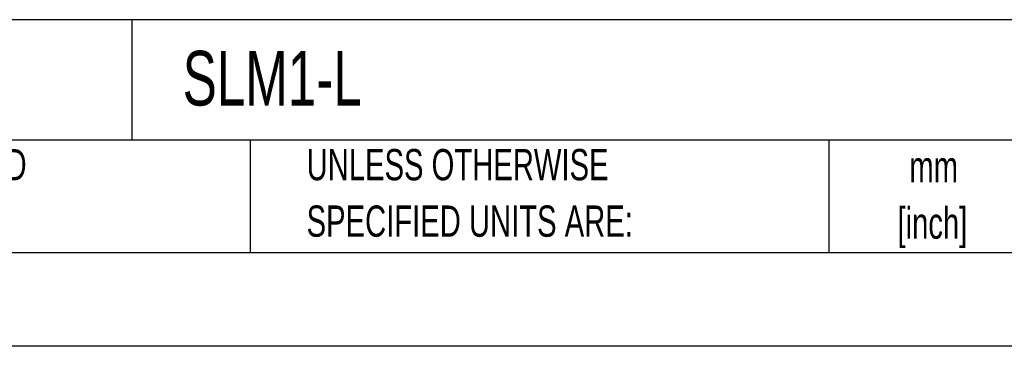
# Model space of a CAD drawing. Header units: millimetres. Extents: x 0 to 559, y 0 to 432.
# Tile 12 of 28: x 296 to 430, y 0 to 44. Entities that reach past the tile are written whole.
import ezdxf

# ---------------------------------------------------------------- set-up
doc = ezdxf.new("R2010")
doc.units = ezdxf.units.MM
doc.header["$LTSCALE"] = 2
doc.linetypes.add('CENTERX2', pattern=[20.32, 12.7, -2.54, 2.54, -2.54])
doc.layers.add('TEXT', color=140, linetype='Continuous', lineweight=25)
doc.styles.add('SLDTEXTSTYLE0', font='TXT', dxfattribs={"width": 0.7})

# ---------------------------------------------------------------- blocks, each defined once
blk = doc.blocks.new('SW_NOTE_0_1')
at = {"layer": 'TEXT', "color": 0, "linetype": 'CENTERX2', "lineweight": 18, "char_height": 4.233, "attachment_point": 2, "style": 'SLDTEXTSTYLE0'}
for s, insert in [('mm', (5.69, 5.46)), ('[inch]', (5.52, -2.19))]:
    blk.add_mtext(s, dxfattribs=dict(at, insert=insert))
blk = doc.blocks.new('SW_NOTE_0_2')
at = {"layer": 'TEXT', "color": 0, "linetype": 'CENTERX2', "lineweight": 18, "char_height": 4.2333, "attachment_point": 1, "style": 'SLDTEXTSTYLE0'}
for s, insert in [('UNLESS OTHERWISE', (0, 5.46)), ('SPECIFIED UNITS ARE:', (0, -2.19))]:
    blk.add_mtext(s, dxfattribs=dict(at, insert=insert))
blk = doc.blocks.new('SW_NOTE_0_6')
at = {"layer": 'TEXT', "color": 0, "linetype": 'CENTERX2', "lineweight": 18, "char_height": 4.2333, "attachment_point": 1, "style": 'SLDTEXTSTYLE0'}
for s, insert in [('METRIC UNITS USED', (0, 5.46)), ('FOR PART DESIGN', (0, -2.19))]:
    blk.add_mtext(s, dxfattribs=dict(at, insert=insert))

msp = doc.modelspace()

# ---------------------------------------------------------------- linework, layer by layer
at = {"color": 7, "linetype": 'Continuous'}
msp.add_line((558.805, 0.005), (0.005, 0.005), dxfattribs=at)
at = {"layer": 'TEXT'}
for p, q in [((546.1, 44.252), (12.7, 44.252)), ((311.518, 44.252), (311.518, 27.94)), ((546.1, 27.94), (12.7, 27.94)), ((327.56, 27.94), (327.56, 12.7)), ((406.049, 27.94), (406.049, 12.7)), ((12.7, 12.7), (546.1, 12.7))]:
    msp.add_line(p, q, dxfattribs=at)

# ---------------------------------------------------------------- block references
at = {"layer": 'TEXT', "linetype": 'CENTERX2', "lineweight": 18}
for name, p in [('SW_NOTE_0_6', (256.957, 21.271)), ('SW_NOTE_0_2', (335.216, 21.271)), ('SW_NOTE_0_1', (414.572, 21))]:
    msp.add_blockref(name, p, dxfattribs=at)

# ---------------------------------------------------------------- texts
at = {"layer": 'TEXT', "linetype": 'CENTERX2', "lineweight": 18, "insert": (318.415, 40.035), "char_height": 7.4083, "attachment_point": 1, "style": 'SLDTEXTSTYLE0'}
msp.add_mtext('SLM1-L', dxfattribs=at)

doc.saveas('drawing.dxf')
